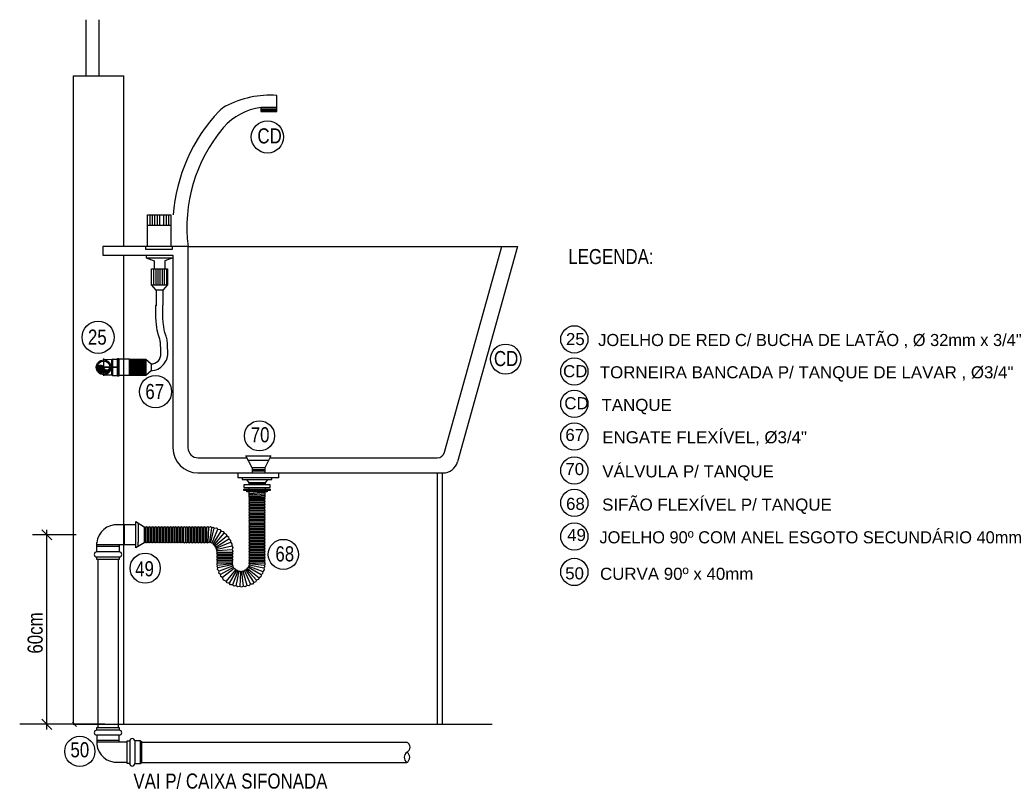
# Model space of a CAD drawing. Header units: millimetres. Extents: x -20654 to 2526, y -8238 to 977.
# Tile 97 of 219: x -10309.24 to -10306.13, y -4129.27 to -4126.82. Entities that reach past the tile are written whole.
import ezdxf

# ---------------------------------------------------------------- set-up
doc = ezdxf.new("R2010")
doc.units = ezdxf.units.MM
doc.layers.add('EQUIP', color=7, linetype='Continuous')
doc.styles.add('Arial', font='arial.ttf', dxfattribs={"height": 100})
doc.styles.add('Arial_1', font='arial.ttf', dxfattribs={"width": 0.8, "height": 0.06})
doc.styles.add('Arial_5', font='arial.ttf', dxfattribs={"height": 0.0825})

# ---------------------------------------------------------------- blocks, each defined once
blk = doc.blocks.new('DETALHES EXECUTIVOS_dwg_detalhe_dwg__ArchTick-2519284-03 DETALHES EXECUTIVOS-2597234-10 DETALHES EXECUTIVOS')
at = {"layer": 'EQUIP'}
blk.add_line((-0.5, -0.5), (0.5, 0.5), dxfattribs=at)

msp = doc.modelspace()

# ---------------------------------------------------------------- hatches: boundary and pattern name
at = {"layer": 'EQUIP'}
for points in [[(-10308.9975, -4127.922), (-10308.9777, -4127.922), (-10308.9792, -4127.9198), (-10308.9812, -4127.918), (-10308.9836, -4127.9167), (-10308.9862, -4127.9161), (-10308.9889, -4127.9161), (-10308.9915, -4127.9167), (-10308.9939, -4127.918), (-10308.9959, -4127.9198)], [(-10308.9777, -4127.9418), (-10308.9777, -4127.922), (-10308.9975, -4127.922), (-10308.9968, -4127.9271), (-10308.9948, -4127.9319), (-10308.9917, -4127.936), (-10308.9876, -4127.9391), (-10308.9828, -4127.9411)], [(-10308.9777, -4127.9418), (-10308.9726, -4127.9411), (-10308.9678, -4127.9391), (-10308.9637, -4127.936), (-10308.9605, -4127.9319), (-10308.9586, -4127.9271), (-10308.9579, -4127.922), (-10308.9586, -4127.9244), (-10308.96, -4127.9266), (-10308.9618, -4127.9283), (-10308.964, -4127.9296), (-10308.9665, -4127.9302), (-10308.969, -4127.9302), (-10308.9715, -4127.9296), (-10308.9737, -4127.9283), (-10308.9756, -4127.9266), (-10308.9769, -4127.9244), (-10308.9777, -4127.922)]]:
    msp.add_hatch(color=256, dxfattribs=at).paths.add_polyline_path(points)

# ---------------------------------------------------------------- linework, layer by layer
at = {"ltscale": 2}
msp.add_line((-10308.8956, -4127.5679), (-10308.7587, -4127.5679), dxfattribs=at)
msp.add_open_spline([(-10308.797, -4127.8813), (-10308.7975, -4127.852), (-10308.7979, -4127.8437), (-10308.7991, -4127.8356), (-10308.801, -4127.8332), (-10308.8092, -4127.8023), (-10308.8131, -4127.778), (-10308.8124, -4127.7335), (-10308.8122, -4127.7292), (-10308.8121, -4127.7248)], degree=3, knots=[0, 0, 0, 0, 0.560852, 0.560852, 1.245467, 1.245467, 1.930082, 1.930082, 2, 2, 2, 2], dxfattribs=at)
msp.add_open_spline([(-10308.775, -4127.8707), (-10308.7758, -4127.8363), (-10308.7764, -4127.8355), (-10308.7924, -4127.7874), (-10308.7901, -4127.7256)], degree=3, dxfattribs=at)
at = {"layer": 'EQUIP'}
for p, q in [((-10309.0334, -4127.0001), (-10309.0334, -4126.823)), ((-10308.9914, -4127.0001), (-10308.9914, -4126.823)), ((-10308.9138, -4127.5405), (-10308.9138, -4127.0001)), ((-10308.4809, -4127.105), (-10308.43, -4127.105)), ((-10308.4809, -4127.1093), (-10308.43, -4127.1093)), ((-10308.8309, -4127.4722), (-10308.8309, -4127.4405)), ((-10308.8232, -4127.4722), (-10308.8232, -4127.4405)), ((-10308.8154, -4127.4722), (-10308.8154, -4127.4405)), ((-10308.8077, -4127.4722), (-10308.8077, -4127.4405)), ((-10308.8, -4127.4722), (-10308.8, -4127.4405)), ((-10308.788, -4127.4405), (-10308.788, -4127.4722)), ((-10308.7803, -4127.4405), (-10308.7803, -4127.4722)), ((-10308.7726, -4127.4405), (-10308.7726, -4127.4722)), ((-10308.8386, -4127.4722), (-10308.7649, -4127.4722)), ((-10308.711, -4127.5405), (-10308.711, -4128.1763)), ((-10307.8999, -4128.1907), (-10307.7193, -4127.5405)), ((-10308.9138, -4129.0507), (-10308.9138, -4127.5679)), ((-10308.7587, -4127.5679), (-10308.7587, -4127.5764)), ((-10308.7587, -4127.5679), (-10308.7587, -4128.1763)), ((-10308.8198, -4127.6103), (-10308.8198, -4127.6612)), ((-10308.813, -4127.6103), (-10308.813, -4127.6612)), ((-10308.8062, -4127.6103), (-10308.8062, -4127.6612)), ((-10308.8001, -4127.6103), (-10308.8001, -4127.6612)), ((-10308.7926, -4127.6103), (-10308.7926, -4127.6612)), ((-10308.7859, -4127.6103), (-10308.7859, -4127.6612)), ((-10308.7791, -4127.6103), (-10308.7791, -4127.6612)), ((-10308.8121, -4127.6781), (-10308.8121, -4127.7277)), ((-10308.9777, -4127.8945), (-10308.9777, -4127.9487)), ((-10308.9491, -4127.8962), (-10308.9342, -4127.8962)), ((-10308.8447, -4127.8966), (-10308.8447, -4127.9474)), ((-10308.8956, -4127.8999), (-10308.8447, -4127.8999)), ((-10308.8956, -4127.9033), (-10308.8447, -4127.9033)), ((-10308.8956, -4127.9067), (-10308.8447, -4127.9067)), ((-10308.8956, -4127.9101), (-10308.8447, -4127.9101)), ((-10308.8956, -4127.9135), (-10308.8447, -4127.9135)), ((-10308.8956, -4127.9169), (-10308.8447, -4127.9169)), ((-10308.8956, -4127.9203), (-10308.8447, -4127.9203)), ((-10308.8956, -4127.9237), (-10308.8447, -4127.9237)), ((-10308.8956, -4127.9271), (-10308.8447, -4127.9271)), ((-10308.8956, -4127.9305), (-10308.8447, -4127.9305)), ((-10308.8956, -4127.9339), (-10308.8447, -4127.9339)), ((-10308.8956, -4127.9373), (-10308.8447, -4127.9373)), ((-10308.8956, -4127.9406), (-10308.8447, -4127.9406)), ((-10308.8956, -4127.944), (-10308.8447, -4127.944)), ((-10308.6792, -4128.2081), (-10308.5259, -4128.2081)), ((-10308.4511, -4128.2081), (-10307.9228, -4128.2081)), ((-10308.5212, -4128.2153), (-10308.4558, -4128.2153)), ((-10308.6804, -4128.2558), (-10307.9047, -4128.2558)), ((-10308.5083, -4128.2447), (-10308.4686, -4128.2447)), ((-10308.5083, -4128.2495), (-10308.4686, -4128.2495)), ((-10307.9228, -4128.2558), (-10307.9228, -4129.0507)), ((-10307.907, -4128.2558), (-10307.907, -4129.0507)), ((-10308.5183, -4128.3015), (-10308.5183, -4128.3078)), ((-10308.4674, -4128.3015), (-10308.4674, -4128.3078)), ((-10308.5183, -4128.3197), (-10308.4674, -4128.3236)), ((-10308.5183, -4128.3236), (-10308.4674, -4128.3275)), ((-10308.5183, -4128.3275), (-10308.4674, -4128.3314)), ((-10308.5135, -4128.3158), (-10308.5135, -4128.3118)), ((-10308.4723, -4128.3158), (-10308.4723, -4128.3118)), ((-10308.4674, -4128.3365), (-10308.5183, -4128.3365)), ((-10308.516, -4128.3389), (-10308.4698, -4128.3389)), ((-10308.516, -4128.3436), (-10308.4698, -4128.3436)), ((-10308.516, -4128.3484), (-10308.4698, -4128.3484)), ((-10308.516, -4128.3532), (-10308.4698, -4128.3532)), ((-10308.516, -4128.3579), (-10308.4698, -4128.3579)), ((-10308.516, -4128.3627), (-10308.4698, -4128.3627)), ((-10308.516, -4128.3675), (-10308.4698, -4128.3675)), ((-10308.516, -4128.3722), (-10308.4698, -4128.3722)), ((-10308.8764, -4128.4196), (-10308.932, -4128.4196)), ((-10308.9118, -4128.4832), (-10308.9118, -4128.4196)), ((-10308.6395, -4128.4263), (-10308.6396, -4128.4262)), ((-10308.516, -4128.4056), (-10308.4698, -4128.4056)), ((-10308.516, -4128.4104), (-10308.4698, -4128.4104)), ((-10308.516, -4128.4205), (-10308.4698, -4128.4205)), ((-10308.516, -4128.4253), (-10308.4698, -4128.4253)), ((-10309.065, -4128.4514), (-10309.2024, -4128.4514)), ((-10309.157, -4129.0666), (-10309.157, -4128.4355)), ((-10308.849, -4128.4283), (-10308.849, -4128.4744)), ((-10308.8443, -4128.4283), (-10308.8443, -4128.4744)), ((-10308.8395, -4128.4283), (-10308.8395, -4128.4744)), ((-10308.8347, -4128.4283), (-10308.8347, -4128.4744)), ((-10308.83, -4128.4283), (-10308.83, -4128.4744)), ((-10308.8252, -4128.4283), (-10308.8252, -4128.4744)), ((-10308.8204, -4128.4283), (-10308.8204, -4128.4744)), ((-10308.8157, -4128.4283), (-10308.8157, -4128.4744)), ((-10308.8109, -4128.4283), (-10308.8109, -4128.4744)), ((-10308.8061, -4128.4283), (-10308.8061, -4128.4744)), ((-10308.8013, -4128.4283), (-10308.8013, -4128.4744)), ((-10308.7966, -4128.4283), (-10308.7966, -4128.4744)), ((-10308.7918, -4128.4283), (-10308.7918, -4128.4744)), ((-10308.787, -4128.4283), (-10308.787, -4128.4744)), ((-10308.7823, -4128.4283), (-10308.7823, -4128.4744)), ((-10308.7775, -4128.4283), (-10308.7775, -4128.4744)), ((-10308.7775, -4128.4283), (-10308.7775, -4128.4744)), ((-10308.7727, -4128.4283), (-10308.7727, -4128.4744)), ((-10308.7679, -4128.4283), (-10308.7679, -4128.4744)), ((-10308.7632, -4128.4283), (-10308.7632, -4128.4744)), ((-10308.7584, -4128.4283), (-10308.7584, -4128.4744)), ((-10308.7536, -4128.4283), (-10308.7536, -4128.4744)), ((-10308.7536, -4128.4283), (-10308.7536, -4128.4744)), ((-10308.7489, -4128.4283), (-10308.7489, -4128.4744)), ((-10308.7441, -4128.4283), (-10308.7441, -4128.4744)), ((-10308.7393, -4128.4283), (-10308.7393, -4128.4744)), ((-10308.7345, -4128.4283), (-10308.7345, -4128.4744)), ((-10308.7298, -4128.4283), (-10308.7298, -4128.4744)), ((-10308.7188, -4128.4283), (-10308.7188, -4128.4744)), ((-10308.714, -4128.4283), (-10308.714, -4128.4744)), ((-10308.7092, -4128.4283), (-10308.7092, -4128.4744)), ((-10308.7045, -4128.4283), (-10308.7045, -4128.4744)), ((-10308.6997, -4128.4283), (-10308.6997, -4128.4744)), ((-10308.6949, -4128.4283), (-10308.6949, -4128.4744)), ((-10308.6901, -4128.4283), (-10308.6901, -4128.4744)), ((-10308.6854, -4128.4283), (-10308.6854, -4128.4744)), ((-10308.6806, -4128.4283), (-10308.6806, -4128.4744)), ((-10308.6758, -4128.4283), (-10308.6758, -4128.4744)), ((-10308.6711, -4128.4283), (-10308.6711, -4128.4744)), ((-10308.6663, -4128.4283), (-10308.6663, -4128.4744)), ((-10308.6615, -4128.4283), (-10308.6615, -4128.4744)), ((-10308.6567, -4128.4283), (-10308.6567, -4128.4744)), ((-10308.6472, -4128.4744), (-10308.6446, -4128.4284)), ((-10308.6387, -4128.4749), (-10308.6281, -4128.4306)), ((-10308.6346, -4128.477), (-10308.6169, -4128.4342)), ((-10308.6314, -4128.4274), (-10308.6314, -4128.4274)), ((-10308.6307, -4128.4795), (-10308.6064, -4128.4397)), ((-10308.6274, -4128.4824), (-10308.5969, -4128.4466)), ((-10308.6247, -4128.4855), (-10308.5887, -4128.4548)), ((-10308.516, -4128.4301), (-10308.4698, -4128.4301)), ((-10308.516, -4128.4348), (-10308.4698, -4128.4348)), ((-10308.516, -4128.4396), (-10308.4698, -4128.4396)), ((-10308.516, -4128.4444), (-10308.4698, -4128.4444)), ((-10308.516, -4128.4491), (-10308.4698, -4128.4491)), ((-10308.516, -4128.4539), (-10308.4698, -4128.4539)), ((-10308.9281, -4128.4834), (-10308.9996, -4128.4834)), ((-10308.9281, -4128.4882), (-10308.9996, -4128.4882)), ((-10308.8683, -4128.4882), (-10308.8683, -4128.4746)), ((-10308.6222, -4128.4892), (-10308.5818, -4128.4643)), ((-10308.6203, -4128.4931), (-10308.5764, -4128.4749)), ((-10308.516, -4128.4587), (-10308.4698, -4128.4587)), ((-10308.516, -4128.4635), (-10308.4698, -4128.4635)), ((-10308.516, -4128.4682), (-10308.4698, -4128.4682)), ((-10308.516, -4128.473), (-10308.4698, -4128.473)), ((-10308.516, -4128.4778), (-10308.4698, -4128.4778)), ((-10308.516, -4128.4825), (-10308.4698, -4128.4825)), ((-10308.516, -4128.4873), (-10308.4698, -4128.4873)), ((-10308.6177, -4128.5112), (-10308.5716, -4128.5112)), ((-10308.6177, -4128.5159), (-10308.5716, -4128.5159)), ((-10308.516, -4128.4921), (-10308.4698, -4128.4921)), ((-10308.516, -4128.4968), (-10308.4698, -4128.4968)), ((-10308.516, -4128.5016), (-10308.4698, -4128.5016)), ((-10308.516, -4128.5064), (-10308.4698, -4128.5064)), ((-10308.516, -4128.5112), (-10308.4698, -4128.5112)), ((-10308.516, -4128.5159), (-10308.4698, -4128.5159)), ((-10308.9956, -4128.5293), (-10308.9956, -4129.0612)), ((-10308.932, -4128.5293), (-10308.932, -4129.0612)), ((-10308.6177, -4128.5207), (-10308.5716, -4128.5207)), ((-10308.6177, -4128.5255), (-10308.5716, -4128.5255)), ((-10308.6177, -4128.5302), (-10308.5716, -4128.5302)), ((-10308.571, -4128.5463), (-10308.6162, -4128.5556)), ((-10308.5692, -4128.5374), (-10308.5692, -4128.5374)), ((-10308.5183, -4128.5506), (-10308.4747, -4128.5671)), ((-10308.5171, -4128.5465), (-10308.4714, -4128.556)), ((-10308.516, -4128.5207), (-10308.4698, -4128.5207)), ((-10308.516, -4128.5255), (-10308.4698, -4128.5255)), ((-10308.516, -4128.5302), (-10308.4698, -4128.5302)), ((-10308.516, -4128.535), (-10308.4698, -4128.535)), ((-10308.516, -4128.5398), (-10308.4698, -4128.5398)), ((-10308.4676, -4128.5447), (-10308.4675, -4128.5446)), ((-10308.5679, -4128.5545), (-10308.608, -4128.5773)), ((-10308.5612, -4128.5623), (-10308.59, -4128.5983)), ((-10308.5576, -4128.5648), (-10308.5804, -4128.6048)), ((-10308.5536, -4128.5666), (-10308.5699, -4128.6098)), ((-10308.5451, -4128.5683), (-10308.5473, -4128.6145)), ((-10308.5286, -4128.5637), (-10308.5032, -4128.6024)), ((-10308.5253, -4128.561), (-10308.494, -4128.5953)), ((-10308.5225, -4128.5581), (-10308.4863, -4128.5871)), ((-10308.4684, -4128.5526), (-10308.4684, -4128.5526)), ((-10309.0638, -4129.0571), (-10309.0765, -4129.0443)), ((-10308.974, -4129.0507), (-10309.243, -4129.0507)), ((-10309.1449, -4129.0507), (-10309.2389, -4129.0507)), ((-10309.1665, -4129.0507), (-10309.1729, -4129.0507)), ((-10308.9281, -4129.1023), (-10308.9996, -4129.1023)), ((-10308.9281, -4129.1071), (-10308.9996, -4129.1071)), ((-10308.9033, -4129.1709), (-10308.932, -4129.1709)), ((-10308.8574, -4129.1709), (-10308.0187, -4129.1709))]:
    msp.add_line(p, q, dxfattribs=at)
at = {"layer": 'EQUIP', "flags": 128}
for points in [[(-10309.0735, -4127.0001), (-10309.0735, -4129.0507), (-10307.7492, -4129.0507)], [(-10309.0735, -4127.0001), (-10308.9138, -4127.0001)], [(-10308.43, -4127.1008), (-10308.4809, -4127.1008), (-10308.4809, -4127.1135), (-10308.43, -4127.1135), (-10308.43, -4127.0627)], [(-10308.8386, -4127.5399), (-10308.8386, -4127.4405), (-10308.7649, -4127.4405), (-10308.7649, -4127.5405)], [(-10308.711, -4127.5405), (-10308.98, -4127.5405), (-10308.98, -4127.5679), (-10308.8956, -4127.5679), (-10308.8956, -4127.5679)], [(-10308.8451, -4127.5405), (-10308.8451, -4127.5489), (-10308.7603, -4127.5489), (-10308.7603, -4127.5405)], [(-10308.711, -4127.5405), (-10307.6698, -4127.5405), (-10307.8588, -4128.2209)], [(-10308.8435, -4127.5679), (-10308.8435, -4127.5764), (-10308.7587, -4127.5764), (-10308.7842, -4127.5849), (-10308.7842, -4127.6103)], [(-10308.8435, -4127.5764), (-10308.8181, -4127.5849), (-10308.8181, -4127.6103)], [(-10308.8266, -4127.6612), (-10308.8266, -4127.6103), (-10308.7757, -4127.6103), (-10308.7757, -4127.6612)], [(-10308.7901, -4127.6781), (-10308.8121, -4127.6781), (-10308.8266, -4127.6612), (-10308.7757, -4127.6612), (-10308.7901, -4127.6781), (-10308.7901, -4127.7256)], [(-10308.9491, -4127.9478), (-10308.9491, -4127.8962), (-10308.9515, -4127.8976)], [(-10308.9294, -4127.9502), (-10308.9342, -4127.9502), (-10308.9342, -4127.8938), (-10308.9294, -4127.8938), (-10308.9294, -4127.9502), (-10308.9294, -4127.8938)], [(-10308.8956, -4127.8966), (-10308.8447, -4127.8966), (-10308.8278, -4127.911), (-10308.8278, -4127.933), (-10308.8447, -4127.9474), (-10308.8956, -4127.9474), (-10308.9294, -4127.9474)], [(-10308.8956, -4127.9474), (-10308.8956, -4127.8966), (-10308.9294, -4127.8966)], [(-10308.9515, -4127.922), (-10308.9294, -4127.922), (-10309.0034, -4127.922), (-10308.9495, -4127.922)], [(-10308.9515, -4127.9463), (-10308.9515, -4127.8976), (-10308.9777, -4127.8985)], [(-10308.9777, -4127.9454), (-10308.9515, -4127.9463), (-10308.9491, -4127.9478), (-10308.9342, -4127.9478)], [(-10308.5083, -4128.2399), (-10308.5282, -4128.2018), (-10308.4487, -4128.2018), (-10308.4686, -4128.2399), (-10308.4686, -4128.2558)], [(-10308.4249, -4128.2558), (-10308.4249, -4128.2717), (-10308.5521, -4128.2717), (-10308.5521, -4128.2558)], [(-10308.4686, -4128.2399), (-10308.5083, -4128.2399), (-10308.5083, -4128.2558)], [(-10308.5399, -4128.2717), (-10308.5399, -4128.2765), (-10308.4459, -4128.2765), (-10308.4459, -4128.2717)], [(-10308.5263, -4128.2765), (-10308.5183, -4128.2869), (-10308.5183, -4128.2935)], [(-10308.4594, -4128.2765), (-10308.4674, -4128.2869), (-10308.4674, -4128.2935), (-10308.5183, -4128.2902)], [(-10308.4674, -4128.2869), (-10308.5183, -4128.2869), (-10308.4674, -4128.2902)], [(-10308.4611, -4128.3118), (-10308.4611, -4128.3158), (-10308.5247, -4128.3158), (-10308.5247, -4128.3118)], [(-10308.4674, -4128.3197), (-10308.5183, -4128.3158), (-10308.5183, -4128.3317), (-10308.4674, -4128.3317), (-10308.4674, -4128.3158)], [(-10308.5183, -4128.3317), (-10308.516, -4128.3341), (-10308.4698, -4128.3341), (-10308.4674, -4128.3317)], [(-10308.516, -4128.3341), (-10308.5183, -4128.3365), (-10308.516, -4128.3389), (-10308.5183, -4128.3412), (-10308.516, -4128.3436), (-10308.5183, -4128.346), (-10308.516, -4128.3484), (-10308.5183, -4128.3508), (-10308.516, -4128.3532), (-10308.5183, -4128.3556), (-10308.516, -4128.3579), (-10308.5183, -4128.3603), (-10308.516, -4128.3627), (-10308.5183, -4128.3651), (-10308.516, -4128.3675), (-10308.5183, -4128.3699), (-10308.516, -4128.3722), (-10308.5183, -4128.3746), (-10308.516, -4128.377), (-10308.5183, -4128.3794), (-10308.516, -4128.3818), (-10308.4698, -4128.3818), (-10308.4674, -4128.3794), (-10308.4698, -4128.377), (-10308.516, -4128.377)], [(-10308.4698, -4128.3341), (-10308.4674, -4128.3365), (-10308.4698, -4128.3389), (-10308.4674, -4128.3412), (-10308.4698, -4128.3436), (-10308.4674, -4128.346), (-10308.4698, -4128.3484), (-10308.4674, -4128.3508), (-10308.4698, -4128.3532), (-10308.4674, -4128.3556), (-10308.4698, -4128.3579), (-10308.4674, -4128.3603), (-10308.4698, -4128.3627), (-10308.4674, -4128.3651), (-10308.4698, -4128.3675), (-10308.4674, -4128.3699), (-10308.4698, -4128.3722), (-10308.4674, -4128.3746), (-10308.4698, -4128.377)], [(-10308.516, -4128.3818), (-10308.5183, -4128.3842), (-10308.516, -4128.3865), (-10308.4698, -4128.3865), (-10308.4674, -4128.3842), (-10308.4698, -4128.3818)], [(-10308.516, -4128.3865), (-10308.5183, -4128.3889), (-10308.516, -4128.3913), (-10308.4698, -4128.3913), (-10308.4674, -4128.3889), (-10308.4698, -4128.3865)], [(-10308.516, -4128.3913), (-10308.5183, -4128.3937), (-10308.516, -4128.3961), (-10308.4698, -4128.3961), (-10308.4674, -4128.3937), (-10308.4698, -4128.3913)], [(-10308.8682, -4128.4146), (-10308.8683, -4128.4746)], [(-10308.8395, -4128.4283), (-10308.8419, -4128.4259), (-10308.8443, -4128.4283), (-10308.8467, -4128.4259), (-10308.849, -4128.4283), (-10308.8497, -4128.4276)], [(-10308.8109, -4128.4283), (-10308.8133, -4128.4259), (-10308.8157, -4128.4283), (-10308.818, -4128.4259), (-10308.8204, -4128.4283), (-10308.8228, -4128.4259), (-10308.8252, -4128.4283), (-10308.8276, -4128.4259), (-10308.83, -4128.4283), (-10308.8323, -4128.4259), (-10308.8347, -4128.4283), (-10308.8371, -4128.4259), (-10308.8395, -4128.4283), (-10308.8419, -4128.4259)], [(-10308.7823, -4128.4283), (-10308.7846, -4128.4259), (-10308.787, -4128.4283), (-10308.7894, -4128.4259), (-10308.7918, -4128.4283), (-10308.7942, -4128.4259), (-10308.7966, -4128.4283), (-10308.799, -4128.4259), (-10308.8013, -4128.4283), (-10308.8037, -4128.4259), (-10308.8061, -4128.4283), (-10308.8085, -4128.4259), (-10308.8109, -4128.4283), (-10308.8133, -4128.4259)], [(-10308.7536, -4128.4283), (-10308.756, -4128.4259), (-10308.7584, -4128.4283), (-10308.7608, -4128.4259), (-10308.7632, -4128.4283), (-10308.7656, -4128.4259), (-10308.7679, -4128.4283), (-10308.7703, -4128.4259), (-10308.7727, -4128.4283), (-10308.7751, -4128.4259), (-10308.7775, -4128.4283), (-10308.7799, -4128.4259), (-10308.7823, -4128.4283), (-10308.7846, -4128.4259)], [(-10308.725, -4128.4283), (-10308.7274, -4128.4259), (-10308.7298, -4128.4283), (-10308.7322, -4128.4259), (-10308.7345, -4128.4283), (-10308.7369, -4128.4259), (-10308.7393, -4128.4283), (-10308.7417, -4128.4259), (-10308.7441, -4128.4283), (-10308.7465, -4128.4259), (-10308.7489, -4128.4283), (-10308.7512, -4128.4259), (-10308.7536, -4128.4283), (-10308.756, -4128.4259)], [(-10308.652, -4128.4283), (-10308.652, -4128.4744), (-10308.6496, -4128.4768), (-10308.6472, -4128.4744), (-10308.6448, -4128.4768), (-10308.6417, -4128.4739), (-10308.6359, -4128.4291), (-10308.6395, -4128.4262), (-10308.6446, -4128.4284), (-10308.6481, -4128.4259), (-10308.6519, -4128.4282), (-10308.652, -4128.4283), (-10308.6544, -4128.4259), (-10308.6567, -4128.4283), (-10308.6591, -4128.4259), (-10308.6615, -4128.4283), (-10308.6639, -4128.4259), (-10308.6663, -4128.4283), (-10308.6687, -4128.4259), (-10308.6711, -4128.4283), (-10308.6734, -4128.4259), (-10308.6758, -4128.4283), (-10308.6782, -4128.4259), (-10308.6806, -4128.4283), (-10308.683, -4128.4259), (-10308.6854, -4128.4283), (-10308.6878, -4128.4259), (-10308.6901, -4128.4283), (-10308.6925, -4128.4259), (-10308.6949, -4128.4283), (-10308.6973, -4128.4259), (-10308.6997, -4128.4283), (-10308.7021, -4128.4259), (-10308.7045, -4128.4283), (-10308.7068, -4128.4259), (-10308.7092, -4128.4283), (-10308.7116, -4128.4259), (-10308.714, -4128.4283), (-10308.7164, -4128.4259), (-10308.7188, -4128.4283), (-10308.7226, -4128.4259), (-10308.725, -4128.4283), (-10308.725, -4128.4744), (-10308.7226, -4128.4768), (-10308.7188, -4128.4744), (-10308.7164, -4128.4768), (-10308.714, -4128.4744), (-10308.7116, -4128.4768), (-10308.7092, -4128.4744), (-10308.7068, -4128.4768), (-10308.7045, -4128.4744), (-10308.7021, -4128.4768), (-10308.6997, -4128.4744), (-10308.6973, -4128.4768), (-10308.6949, -4128.4744), (-10308.6925, -4128.4768), (-10308.6901, -4128.4744), (-10308.6878, -4128.4768), (-10308.6854, -4128.4744), (-10308.683, -4128.4768), (-10308.6806, -4128.4744), (-10308.6782, -4128.4768), (-10308.6758, -4128.4744), (-10308.6734, -4128.4768), (-10308.6711, -4128.4744), (-10308.6687, -4128.4768), (-10308.6663, -4128.4744), (-10308.6639, -4128.4768), (-10308.6615, -4128.4744), (-10308.6591, -4128.4768), (-10308.6567, -4128.4744), (-10308.6544, -4128.4768), (-10308.652, -4128.4744)], [(-10308.516, -4128.3961), (-10308.5183, -4128.3985), (-10308.516, -4128.4009), (-10308.4698, -4128.4009), (-10308.4674, -4128.3985), (-10308.4698, -4128.3961)], [(-10308.516, -4128.4009), (-10308.5183, -4128.4032), (-10308.516, -4128.4056), (-10308.5183, -4128.408), (-10308.516, -4128.4104), (-10308.5183, -4128.4128), (-10308.5157, -4128.4155)], [(-10308.4702, -4128.5483), (-10308.5165, -4128.5437), (-10308.5183, -4128.5422), (-10308.516, -4128.5398), (-10308.5183, -4128.5374), (-10308.516, -4128.535), (-10308.5183, -4128.5326), (-10308.516, -4128.5302), (-10308.5183, -4128.5279), (-10308.516, -4128.5255), (-10308.5183, -4128.5231), (-10308.516, -4128.5207), (-10308.5183, -4128.5183), (-10308.516, -4128.5159), (-10308.5183, -4128.5135), (-10308.516, -4128.5112), (-10308.5183, -4128.5088), (-10308.516, -4128.5064), (-10308.5183, -4128.504), (-10308.516, -4128.5016), (-10308.5183, -4128.4992), (-10308.516, -4128.4968), (-10308.5183, -4128.4945), (-10308.516, -4128.4921), (-10308.5183, -4128.4897), (-10308.516, -4128.4873), (-10308.5183, -4128.4849), (-10308.516, -4128.4825), (-10308.5183, -4128.4802), (-10308.516, -4128.4778), (-10308.5183, -4128.4754), (-10308.516, -4128.473), (-10308.5183, -4128.4706), (-10308.516, -4128.4682), (-10308.5183, -4128.4658), (-10308.516, -4128.4635), (-10308.5183, -4128.4611), (-10308.516, -4128.4587), (-10308.5183, -4128.4563), (-10308.516, -4128.4539), (-10308.5183, -4128.4515), (-10308.516, -4128.4491), (-10308.5183, -4128.4468), (-10308.516, -4128.4444), (-10308.5183, -4128.442), (-10308.516, -4128.4396), (-10308.5183, -4128.4372), (-10308.516, -4128.4348), (-10308.5183, -4128.4324), (-10308.516, -4128.4301), (-10308.5183, -4128.4277), (-10308.516, -4128.4253), (-10308.5183, -4128.4229), (-10308.516, -4128.4205), (-10308.5183, -4128.4181), (-10308.5157, -4128.4155), (-10308.4701, -4128.4155), (-10308.4674, -4128.4181), (-10308.4698, -4128.4205), (-10308.4674, -4128.4229), (-10308.4698, -4128.4253), (-10308.4674, -4128.4277), (-10308.4698, -4128.4301), (-10308.4674, -4128.4324), (-10308.4698, -4128.4348), (-10308.4674, -4128.4372), (-10308.4698, -4128.4396), (-10308.4674, -4128.442), (-10308.4698, -4128.4444), (-10308.4674, -4128.4468), (-10308.4698, -4128.4491), (-10308.4674, -4128.4515), (-10308.4698, -4128.4539), (-10308.4674, -4128.4563), (-10308.4698, -4128.4587), (-10308.4674, -4128.4611), (-10308.4698, -4128.4635), (-10308.4674, -4128.4658), (-10308.4698, -4128.4682), (-10308.4674, -4128.4706), (-10308.4698, -4128.473), (-10308.4674, -4128.4754), (-10308.4698, -4128.4778), (-10308.4674, -4128.4802), (-10308.4698, -4128.4825), (-10308.4674, -4128.4849), (-10308.4698, -4128.4873), (-10308.4674, -4128.4897), (-10308.4698, -4128.4921), (-10308.4674, -4128.4945), (-10308.4698, -4128.4968), (-10308.4674, -4128.4992), (-10308.4698, -4128.5016), (-10308.4674, -4128.504), (-10308.4698, -4128.5064), (-10308.4674, -4128.5088), (-10308.4698, -4128.5112), (-10308.4674, -4128.5135), (-10308.4698, -4128.5159), (-10308.4674, -4128.5183), (-10308.4698, -4128.5207), (-10308.4674, -4128.5231), (-10308.4698, -4128.5255), (-10308.4674, -4128.5279), (-10308.4698, -4128.5302), (-10308.4674, -4128.5326), (-10308.4698, -4128.535), (-10308.4674, -4128.5374), (-10308.4698, -4128.5398), (-10308.4675, -4128.5446), (-10308.4702, -4128.5483), (-10308.4684, -4128.5526), (-10308.4714, -4128.556), (-10308.4707, -4128.5627), (-10308.4747, -4128.5671), (-10308.4751, -4128.5739), (-10308.4797, -4128.5776), (-10308.4811, -4128.5842), (-10308.4863, -4128.5871), (-10308.4886, -4128.5933), (-10308.494, -4128.5953), (-10308.4974, -4128.6012), (-10308.5032, -4128.6024), (-10308.5074, -4128.6077), (-10308.5134, -4128.608)], [(-10308.4698, -4128.4009), (-10308.4674, -4128.4032), (-10308.4698, -4128.4056), (-10308.4674, -4128.408), (-10308.4698, -4128.4104), (-10308.4674, -4128.4128), (-10308.4701, -4128.4155)], [(-10308.6359, -4128.4291), (-10308.6314, -4128.4274), (-10308.6281, -4128.4306), (-10308.6213, -4128.43), (-10308.6169, -4128.4342), (-10308.61, -4128.4348), (-10308.6064, -4128.4397), (-10308.5997, -4128.4413), (-10308.5969, -4128.4466), (-10308.5907, -4128.4492), (-10308.5887, -4128.4548), (-10308.5829, -4128.4584), (-10308.5818, -4128.4643), (-10308.5765, -4128.4688), (-10308.5764, -4128.4749), (-10308.5719, -4128.4801), (-10308.5728, -4128.4861)], [(-10308.8764, -4128.4832), (-10308.9281, -4128.4832), (-10308.9281, -4128.5054), (-10308.9996, -4128.5054), (-10308.9996, -4128.4764)], [(-10308.8395, -4128.4744), (-10308.8419, -4128.4768), (-10308.8443, -4128.4744), (-10308.8467, -4128.4768), (-10308.849, -4128.4744), (-10308.8497, -4128.4751)], [(-10308.8109, -4128.4744), (-10308.8133, -4128.4768), (-10308.8157, -4128.4744), (-10308.818, -4128.4768), (-10308.8204, -4128.4744), (-10308.8228, -4128.4768), (-10308.8252, -4128.4744), (-10308.8276, -4128.4768), (-10308.83, -4128.4744), (-10308.8323, -4128.4768), (-10308.8347, -4128.4744), (-10308.8371, -4128.4768), (-10308.8395, -4128.4744), (-10308.8419, -4128.4768)], [(-10308.7823, -4128.4744), (-10308.7846, -4128.4768), (-10308.787, -4128.4744), (-10308.7894, -4128.4768), (-10308.7918, -4128.4744), (-10308.7942, -4128.4768), (-10308.7966, -4128.4744), (-10308.799, -4128.4768), (-10308.8013, -4128.4744), (-10308.8037, -4128.4768), (-10308.8061, -4128.4744), (-10308.8085, -4128.4768), (-10308.8109, -4128.4744), (-10308.8133, -4128.4768)], [(-10308.7536, -4128.4744), (-10308.756, -4128.4768), (-10308.7584, -4128.4744), (-10308.7608, -4128.4768), (-10308.7632, -4128.4744), (-10308.7656, -4128.4768), (-10308.7679, -4128.4744), (-10308.7703, -4128.4768), (-10308.7727, -4128.4744), (-10308.7751, -4128.4768), (-10308.7775, -4128.4744), (-10308.7799, -4128.4768), (-10308.7823, -4128.4744), (-10308.7846, -4128.4768)], [(-10308.725, -4128.4744), (-10308.7274, -4128.4768), (-10308.7298, -4128.4744), (-10308.7322, -4128.4768), (-10308.7345, -4128.4744), (-10308.7369, -4128.4768), (-10308.7393, -4128.4744), (-10308.7417, -4128.4768), (-10308.7441, -4128.4744), (-10308.7465, -4128.4768), (-10308.7489, -4128.4744), (-10308.7512, -4128.4768), (-10308.7536, -4128.4744), (-10308.756, -4128.4768)], [(-10308.6179, -4128.5015), (-10308.621, -4128.5), (-10308.6188, -4128.4972), (-10308.622, -4128.4962), (-10308.6203, -4128.4931), (-10308.6236, -4128.4925), (-10308.6222, -4128.4892), (-10308.6256, -4128.4892), (-10308.6247, -4128.4855), (-10308.6279, -4128.4857), (-10308.6274, -4128.4824), (-10308.6307, -4128.483), (-10308.6307, -4128.4795), (-10308.6339, -4128.4805), (-10308.6346, -4128.477), (-10308.6377, -4128.4784), (-10308.6387, -4128.4749), (-10308.6408, -4128.4771), (-10308.6417, -4128.4739)], [(-10308.6188, -4128.4972), (-10308.5728, -4128.4861), (-10308.5691, -4128.492), (-10308.5709, -4128.4978)], [(-10308.6205, -4128.504), (-10308.6177, -4128.5064), (-10308.5716, -4128.5064)], [(-10308.6204, -4128.5041), (-10308.6179, -4128.5015), (-10308.5709, -4128.4978), (-10308.5692, -4128.5029), (-10308.5716, -4128.5064), (-10308.5692, -4128.5088), (-10308.5716, -4128.5112), (-10308.5692, -4128.5135), (-10308.5716, -4128.5159), (-10308.5692, -4128.5183), (-10308.5716, -4128.5207), (-10308.5692, -4128.5231), (-10308.5716, -4128.5255), (-10308.5692, -4128.5279), (-10308.5716, -4128.5302), (-10308.5692, -4128.5326), (-10308.5716, -4128.535), (-10308.6177, -4128.535), (-10308.6201, -4128.5326), (-10308.6177, -4128.5302), (-10308.6201, -4128.5279), (-10308.6177, -4128.5255), (-10308.6201, -4128.5231), (-10308.6177, -4128.5207), (-10308.6201, -4128.5183), (-10308.6177, -4128.5159), (-10308.6201, -4128.5135), (-10308.6177, -4128.5112), (-10308.6201, -4128.5088), (-10308.6177, -4128.5064)], [(-10308.6177, -4128.535), (-10308.6201, -4128.5374), (-10308.6177, -4128.5398)], [(-10308.5716, -4128.5398), (-10308.5703, -4128.5417), (-10308.5714, -4128.5437), (-10308.6173, -4128.5483), (-10308.6194, -4128.5445), (-10308.6177, -4128.5398), (-10308.5716, -4128.5398), (-10308.5692, -4128.5374), (-10308.5716, -4128.535)], [(-10308.5588, -4128.613), (-10308.5655, -4128.6138), (-10308.5699, -4128.6098), (-10308.5767, -4128.6094), (-10308.5804, -4128.6048), (-10308.5871, -4128.6034), (-10308.59, -4128.5983), (-10308.5987, -4128.5947), (-10308.6014, -4128.5869), (-10308.6071, -4128.5832), (-10308.608, -4128.5773), (-10308.613, -4128.5727), (-10308.6129, -4128.5668), (-10308.6172, -4128.5615), (-10308.6162, -4128.5556), (-10308.6184, -4128.5519), (-10308.6173, -4128.5483)], [(-10308.5654, -4128.5581), (-10308.5656, -4128.5555), (-10308.5679, -4128.5545), (-10308.5676, -4128.552), (-10308.5698, -4128.5505), (-10308.6129, -4128.5668)], [(-10308.5714, -4128.5437), (-10308.5699, -4128.5448), (-10308.571, -4128.5463), (-10308.5692, -4128.5481), (-10308.5698, -4128.5505), (-10308.5699, -4128.5505)], [(-10308.5165, -4128.5437), (-10308.5181, -4128.5448), (-10308.5169, -4128.5463), (-10308.5188, -4128.5481), (-10308.5181, -4128.5505), (-10308.5203, -4128.552), (-10308.5201, -4128.5545)], [(-10308.4797, -4128.5776), (-10308.5201, -4128.5545), (-10308.5222, -4128.5554), (-10308.5225, -4128.5581), (-10308.5247, -4128.5586), (-10308.5253, -4128.561), (-10308.5278, -4128.5614), (-10308.5286, -4128.5637), (-10308.5311, -4128.5636), (-10308.5324, -4128.5658), (-10308.5349, -4128.5653), (-10308.5365, -4128.5673), (-10308.5388, -4128.5664), (-10308.5408, -4128.5681), (-10308.543, -4128.5669), (-10308.5451, -4128.5683), (-10308.5468, -4128.5668), (-10308.5494, -4128.5678), (-10308.5509, -4128.566), (-10308.5536, -4128.5666), (-10308.5549, -4128.5646), (-10308.5576, -4128.5648), (-10308.5586, -4128.5625), (-10308.5612, -4128.5623), (-10308.5624, -4128.5594), (-10308.5654, -4128.5581), (-10308.6014, -4128.5869)], [(-10308.5357, -4128.6141), (-10308.5419, -4128.6169), (-10308.5473, -4128.6145), (-10308.5538, -4128.6163), (-10308.5588, -4128.613), (-10308.5494, -4128.5678)], [(-10308.5243, -4128.6119), (-10308.53, -4128.6157), (-10308.5357, -4128.6141), (-10308.5408, -4128.5681)], [(-10308.5324, -4128.5658), (-10308.5134, -4128.608), (-10308.5184, -4128.6126), (-10308.5243, -4128.6119), (-10308.5365, -4128.5673)], [(-10308.9033, -4129.1073), (-10308.9281, -4129.1073), (-10308.9281, -4129.0851), (-10308.9996, -4129.0851), (-10308.9996, -4129.114)], [(-10308.8622, -4129.1034), (-10308.8795, -4129.1034), (-10308.8795, -4129.1749), (-10308.8622, -4129.1749), (-10308.8574, -4129.1709), (-10308.8574, -4129.1073), (-10308.0187, -4129.1073)], [(-10308.8574, -4129.1073), (-10308.8622, -4129.1034), (-10308.8622, -4129.1749)]]:
    msp.add_lwpolyline(points, dxfattribs=at)
for points in [[(-10308.5342, -4128.3015), (-10308.4515, -4128.3015), (-10308.4515, -4128.2935), (-10308.5342, -4128.2935)], [(-10308.5342, -4128.3118), (-10308.5342, -4128.3078), (-10308.4515, -4128.3078), (-10308.4515, -4128.3118)], [(-10308.8763, -4128.4096), (-10308.8497, -4128.4259), (-10308.8497, -4128.4768), (-10308.8763, -4128.4931)], [(-10308.9996, -4128.5293), (-10308.9996, -4128.5213), (-10308.9281, -4128.5213), (-10308.9281, -4128.5293)], [(-10308.9996, -4129.0612), (-10308.9281, -4129.0612), (-10308.9281, -4129.0692), (-10308.9996, -4129.0692)], [(-10308.9033, -4129.1749), (-10308.9033, -4129.1034), (-10308.8953, -4129.1034), (-10308.8953, -4129.1749)]]:
    msp.add_lwpolyline(points, close=True, dxfattribs=at)
at = {"layer": 'EQUIP'}
for centre, radius in [((-10308.4599, -4127.1938), 0.0509), ((-10308.9951, -4127.8271), 0.0509), ((-10307.4897, -4127.8336), 0.0432), ((-10307.7069, -4127.8962), 0.0477), ((-10307.4897, -4127.9351), 0.0432), ((-10308.9777, -4127.922), 0.0235), ((-10308.9777, -4127.922), 0.0198), ((-10308.8136, -4127.999), 0.0509), ((-10307.4897, -4128.0375), 0.0432), ((-10308.4851, -4128.1387), 0.0477), ((-10307.4897, -4128.1405), 0.0432), ((-10307.4897, -4128.2482), 0.0432), ((-10307.4897, -4128.3507), 0.0432), ((-10307.4897, -4128.4568), 0.0432), ((-10308.4096, -4128.5136), 0.0477), ((-10308.8463, -4128.5571), 0.0477), ((-10307.4897, -4128.5691), 0.0432), ((-10309.0529, -4129.1362), 0.0477)]:
    msp.add_circle(centre, radius, dxfattribs=at)
for centre, radius, start, end in [((-10308.4516, -4127.3633), 0.3014, 85.8837, 117.7995), ((-10308.2225, -4127.4812), 0.5371, 136.6276, 175.6511), ((-10308.5551, -4127.167), 0.0795, 117.7995, 136.6276), ((-10308.4557, -4127.2904), 0.1913, 97.5705, 138.4066), ((-10308.2246, -4127.4801), 0.4901, 140.0271, 187.0772), ((-10308.5393, -4127.2162), 0.0795, 138.4066, 140.0838), ((-10308.8308, -4127.877), 0.0561, 272.1186, 6.3582), ((-10308.8267, -4127.8814), 0.0297, 266.0684, 5.5177), ((-10308.9876, -4127.9272), 0.0112, 27.8246, 152.1754), ((-10308.9678, -4127.9202), 0.0101, 190.1343, 349.8657), ((-10308.6792, -4128.1763), 0.0795, 180, 270), ((-10308.6792, -4128.1763), 0.0318, 180, 270), ((-10307.9228, -4128.1843), 0.0238, 270, 344.4759), ((-10307.9047, -4128.2081), 0.0477, 270, 344.4759), ((-10308.9359, -4128.4836), 0.0641, 86.5642, 173.6137), ((-10308.9996, -4128.5134), 0.00795, 90, 270), ((-10308.9281, -4128.5134), 0.00795, 270, 90), ((-10308.9996, -4129.0771), 0.00795, 90, 270), ((-10308.9281, -4129.0771), 0.00795, 270, 90), ((-10308.8874, -4129.1034), 0.00795, 0, 180), ((-10308.0265, -4129.1231), 0.0176, 296.4142, 63.5858), ((-10308.9359, -4129.1069), 0.0641, 186.3863, 273.4358), ((-10308.0084, -4129.1549), 0.0191, 122.5108, 237.4892), ((-10308.0295, -4129.1549), 0.0194, 304.0642, 55.9358), ((-10308.8874, -4129.1749), 0.00795, 180, 0)]:
    msp.add_arc(centre, radius, start, end, dxfattribs=at)

# ---------------------------------------------------------------- block references
for p, xscale, yscale, zscale, rotation in [((-10309.157, -4128.4514), 0.03180617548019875, 0.03180617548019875, 0.03180617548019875, 90), ((-10309.157, -4129.0507), 0.03180617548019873, 0.03180617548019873, 0.03180617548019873, 270)]:
    msp.add_blockref('DETALHES EXECUTIVOS_dwg_detalhe_dwg__ArchTick-2519284-03 DETALHES EXECUTIVOS-2597234-10 DETALHES EXECUTIVOS', p, dxfattribs=dict(xscale=xscale, yscale=yscale, zscale=zscale, rotation=rotation))

# ---------------------------------------------------------------- texts
at = {"layer": 'EQUIP', "attachment_point": 1, "line_spacing_factor": 0.941778}
for s, insert, char_height, width, style in [('CD', (-10308.4916, -4127.1665), 0.04771, 0.088769, 'Arial_1'), ('LEGENDA:', (-10307.5088, -4127.5481), 0.04771, 0.402381, 'Arial_1'), ('25', (-10309.0273, -4127.8027), 0.04771, 0.088769, 'Arial_1'), ('25', (-10307.5162, -4127.8137), 0.03817, 0.071027, 'Arial'), ('JOELHO DE RED C/ BUCHA DE LATÃO , Ø 32mm x 3/4"', (-10307.4143, -4127.8166), 0.038167, 1.436959, 'Arial'), ('CD', (-10307.7439, -4127.8705), 0.04771, 0.088769, 'Arial_1'), ('CD', (-10307.5254, -4127.9152), 0.03817, 0.071027, 'Arial'), ('TORNEIRA BANCADA P/ TANQUE DE LAVAR , Ø3/4"', (-10307.4092, -4127.9187), 0.038167, 1.476141, 'Arial'), ('67', (-10308.8458, -4127.9746), 0.04771, 0.088769, 'Arial_1'), ('CD', (-10307.5214, -4128.0164), 0.03817, 0.071027, 'Arial'), ('TANQUE', (-10307.4038, -4128.0218), 0.03817, 0.264948, 'Arial'), ('70', (-10308.5127, -4128.1114), 0.04771, 0.088769, 'Arial_1'), ('ENGATE FLEXÍVEL, Ø3/4"', (-10307.4013, -4128.1241), 0.038167, 0.647651, 'Arial'), ('67', (-10307.5181, -4128.1167), 0.03817, 0.071027, 'Arial'), ('70', (-10307.5181, -4128.2245), 0.03817, 0.071027, 'Arial'), ('VÁLVULA P/ TANQUE', (-10307.4013, -4128.2319), 0.038167, 0.647651, 'Arial'), ('SIFÃO FLEXÍVEL P/ TANQUE', (-10307.4018, -4128.337), 0.038167, 0.867273, 'Arial'), ('68', (-10307.5158, -4128.3345), 0.03817, 0.071027, 'Arial'), ('49', (-10307.5124, -4128.433), 0.03817, 0.071027, 'Arial'), ('JOELHO 90º COM ANEL ESGOTO SECUNDÁRIO 40mm', (-10307.4103, -4128.4404), 0.038167, 1.639689, 'Arial'), ('68', (-10308.4347, -4128.4879), 0.04771, 0.088769, 'Arial_1'), ('49', (-10308.878, -4128.5351), 0.04771, 0.088769, 'Arial_1'), ('50', (-10307.5186, -4128.5543), 0.03817, 0.071027, 'Arial'), ('CURVA 90º x 40mm', (-10307.4084, -4128.5557), 0.038167, 0.578494, 'Arial'), ('50', (-10309.0826, -4129.1073), 0.04771, 0.088769, 'Arial_1'), ('VAI P/ CAIXA SIFONADA', (-10308.8835, -4129.2063), 0.047709, 0.915724, 'Arial_1')]:
    msp.add_mtext(s, dxfattribs=dict(at, insert=insert, char_height=char_height, width=width, style=style))
at = {"layer": 'EQUIP', "rotation": 90, "line_spacing_factor": 0.941778}
for s, insert, char_height, width, attachment_point, style in [('60cm', (-10309.2181, -4128.8272), 0.04771, 0.428661, 1, 'Arial_1'), ('40', (-10309.1654, -4128.751), 0.000404, 0.000752, 2, 'Arial_5')]:
    msp.add_mtext(s, dxfattribs=dict(at, insert=insert, char_height=char_height, width=width, attachment_point=attachment_point, style=style))

doc.saveas('drawing.dxf')
